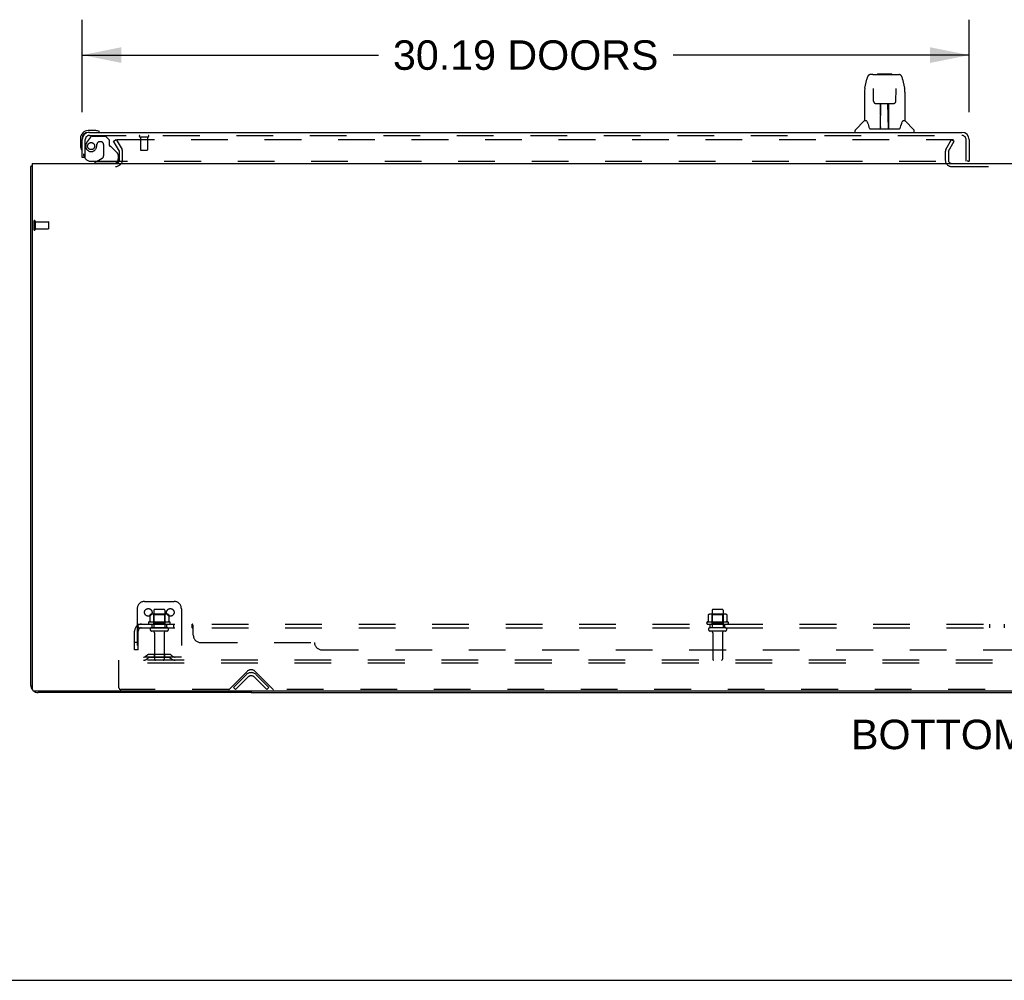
# Model space of a CAD drawing. Header units: inches. Extents: x 0 to 227, y 0 to 147.
# Tile 2 of 69: x 46 to 79, y 0 to 33. Entities that reach past the tile are written whole.
import ezdxf

# ---------------------------------------------------------------- set-up
doc = ezdxf.new("R2010")
doc.units = ezdxf.units.IN
doc.header["$LTSCALE"] = 12.505625
doc.header["$MEASUREMENT"] = 0
doc.linetypes.add('HIDDEN', pattern=[0.2, 0.1, -0.1])
doc.layers.get('0').update_dxf_attribs({"linetype": 'CONTINUOUS'})
for name, color, linetype in [('DEFAULT_2', 8, 'HIDDEN'), ('DIMENSIONS', 7, 'CONTINUOUS'), ('LEFTHAND_DOOR_ASSEMBLY', 7, 'CONTINUOUS'), ('SUBPANEL', 7, 'CONTINUOUS')]:
    doc.layers.add(name, color=color, linetype=linetype)
doc.styles.get("Standard").update_dxf_attribs({"font": 'arial.ttf'})
doc.dimstyles.new('DIMSTYLE_1', dxfattribs={"dimtxt": 1.003125, "dimasz": 1.3375, "dimexe": 0.09, "dimexo": 0.07, "dimgap": 0.0375, "dimtad": 0, "dimtih": 1, "dimtoh": 1, "dimzin": 4, "dimdsep": 46, "dimtxsty": 'Standard', "dimblk": '_FILLED', "dimblk1": '_FILLED', "dimblk2": '_FILLED', "dimcen": 0.09, "dimadec": 3, "dimazin": 1, "dimtfac": 1, "dimtdec": 3, "dimtofl": 0, "dimtmove": 0, "dimatfit": 3, "dimldrblk": '_FILLED', "dimfxl": 0, "dimtolj": 1, "dimtzin": 4, "dimarcsym": 0})

# ---------------------------------------------------------------- blocks, each defined once
blk = doc.blocks.new('_FILLED')
at = {"color": 0, "linetype": 'ByBlock'}
blk.add_solid([(0, 0), (-1, 0.2), (-1, -0.2)], dxfattribs=at)
blk = doc.blocks.new('*D8')
at = {"layer": 'DIMENSIONS', "color": 2, "linetype": 'Continuous'}
for p, q in [((47.754, 29.535), (47.754, 32.679)), ((77.942, 29.535), (77.942, 32.679)), ((47.754, 31.475), (57.834, 31.475)), ((77.942, 31.475), (67.862, 31.475))]:
    blk.add_line(p, q, dxfattribs=at)
at = {"layer": 'DIMENSIONS', "color": 2, "linetype": 'Continuous', "xscale": 1.3375, "yscale": 1.3375, "zscale": 1.3375, "rotation": 180}
blk.add_blockref('_FILLED', (47.754, 31.475), dxfattribs=at)
at = {"layer": 'DIMENSIONS', "color": 2, "linetype": 'Continuous', "xscale": 1.3375, "yscale": 1.3375, "zscale": 1.3375}
blk.add_blockref('_FILLED', (77.942, 31.475), dxfattribs=at)
at = {"layer": 'DIMENSIONS', "color": 2, "linetype": 'Continuous', "insert": (62.848, 31.977), "char_height": 1.00313, "width": 9.0244, "attachment_point": 2, "line_spacing_factor": 0.9}
blk.add_mtext('30.19 DOORS', dxfattribs=at)

msp = doc.modelspace()

# ---------------------------------------------------------------- linework, layer by layer
at = {"color": 3, "linetype": 'Continuous'}
for p, q in [((46.004, 10.034), (46.004, 27.684)), ((46.056, 27.788), (46.056, 9.9)), ((46.056, 27.788), (111.702, 27.788)), ((111.642, 9.84), (46.116, 9.84)), ((53.504, 9.788), (46.251, 9.788))]:
    msp.add_line(p, q, dxfattribs=at)
at = {"color": 7, "linetype": 'Continuous'}
for p, q in [((46.056, 27.684), (46.004, 27.684)), ((53.504, 9.84), (53.504, 9.788)), ((53.504, 9.788), (104.254, 9.788)), ((0, 0), (227.375, 0))]:
    msp.add_line(p, q, dxfattribs=at)
at = {"color": 3, "linetype": 'Continuous'}
for points in [[(46.039, 27.699), (46.032, 27.698), (46.028, 27.697), (46.025, 27.696), (46.022, 27.696), (46.019, 27.695), (46.017, 27.694), (46.014, 27.693), (46.012, 27.693), (46.01, 27.692), (46.009, 27.691), (46.007, 27.69), (46.006, 27.689), (46.005, 27.688), (46.005, 27.686), (46.004, 27.685), (46.004, 27.684)], [(46.056, 27.704), (46.054, 27.703), (46.05, 27.702), (46.046, 27.701), (46.043, 27.7), (46.039, 27.699)]]:
    msp.add_lwpolyline(points, dxfattribs=at)
for centre, radius, start, end in [((48.883, 27.93), 0.142, 270, 333.5225), ((46.251, 10.034), 0.246, 180, 219.4624), ((46.116, 9.9), 0.06, 180, 270), ((46.251, 10.034), 0.246, 230.5384, 270)]:
    msp.add_arc(centre, radius, start, end, dxfattribs=at)
at = {"layer": 'DEFAULT_2', "color": 8, "linetype": 'HIDDEN'}
for p, q in [((48.825, 28.548), (48.915, 28.6)), ((49.021, 28.208), (48.825, 28.548)), ((48.915, 28.6), (49.111, 28.26)), ((48.961, 28.6), (77.411, 28.6)), ((77.148, 28.26), (77.344, 28.6)), ((77.238, 28.208), (77.434, 28.548)), ((77.344, 28.6), (77.434, 28.548)), ((49.025, 27.93), (49.025, 28.192)), ((49.129, 27.93), (49.129, 28.192)), ((77.129, 28.192), (77.129, 27.903)), ((77.233, 28.192), (77.233, 27.903)), ((77.348, 27.684), (80.41, 27.684)), ((46.108, 25.826), (46.108, 25.542)), ((46.151, 25.826), (46.151, 25.542)), ((46.151, 25.808), (46.598, 25.808)), ((46.151, 25.56), (46.598, 25.56)), ((46.608, 25.798), (46.608, 25.57)), ((49.879, 12.892), (50.879, 12.892)), ((49.629, 12.642), (49.629, 10.892)), ((50.06, 12.431), (50.06, 12.213)), ((50.635, 12.453), (50.124, 12.453)), ((50.196, 12.433), (50.176, 12.453)), ((50.192, 12.587), (50.192, 11.992)), ((50.196, 12.137), (50.196, 12.433)), ((50.563, 12.433), (50.196, 12.433)), ((50.537, 12.617), (50.222, 12.617)), ((50.563, 12.433), (50.583, 12.453)), ((50.563, 12.137), (50.563, 12.433)), ((50.567, 12.587), (50.567, 11.992)), ((50.698, 12.431), (50.698, 12.213)), ((51.129, 12.642), (51.129, 10.892)), ((69.06, 12.431), (69.06, 12.213)), ((69.635, 12.453), (69.124, 12.453)), ((69.196, 12.433), (69.176, 12.453)), ((69.192, 12.587), (69.192, 11.992)), ((69.196, 12.137), (69.196, 12.433)), ((69.563, 12.433), (69.196, 12.433)), ((69.537, 12.617), (69.222, 12.617)), ((69.563, 12.433), (69.583, 12.453)), ((69.563, 12.137), (69.563, 12.433)), ((69.567, 12.587), (69.567, 11.992)), ((69.698, 12.431), (69.698, 12.213)), ((50.735, 12.187), (50.023, 12.187)), ((50.045, 12.117), (50.713, 12.117)), ((50.196, 12.137), (50.176, 12.117)), ((50.563, 12.137), (50.196, 12.137)), ((50.563, 12.137), (50.583, 12.117)), ((69.735, 12.187), (69.023, 12.187)), ((69.045, 12.117), (69.713, 12.117)), ((69.196, 12.137), (69.176, 12.117)), ((69.563, 12.137), (69.196, 12.137)), ((69.563, 12.137), (69.583, 12.117)), ((50.637, 11.992), (50.122, 11.992)), ((50.637, 11.882), (50.122, 11.882)), ((50.214, 11.819), (50.214, 10.922)), ((50.544, 11.819), (50.544, 10.922)), ((69.637, 11.992), (69.122, 11.992)), ((69.637, 11.882), (69.122, 11.882)), ((69.214, 11.819), (69.214, 10.922)), ((69.544, 11.819), (69.544, 10.922)), ((49.972, 11.064), (49.904, 11.015)), ((50.72, 11.086), (50.039, 11.086)), ((50.204, 11.086), (50.204, 10.982)), ((50.554, 11.086), (50.554, 10.982)), ((50.786, 11.064), (50.854, 11.015)), ((49.004, 10.788), (49.004, 10.892)), ((108.754, 10.892), (49.004, 10.892)), ((49.004, 9.954), (49.004, 10.788)), ((108.754, 10.788), (49.004, 10.788)), ((51.129, 10.996), (49.629, 10.996)), ((50.033, 10.98), (49.965, 10.931)), ((50.72, 10.982), (50.039, 10.982)), ((50.726, 10.98), (50.794, 10.931)), ((52.763, 9.9), (53.372, 10.509)), ((52.9, 9.965), (53.33, 10.395)), ((53.637, 10.509), (54.245, 9.9)), ((53.679, 10.395), (54.108, 9.965)), ((52.974, 9.892), (53.403, 10.321)), ((53.605, 10.321), (54.035, 9.892)), ((52.742, 9.892), (49.067, 9.892)), ((52.974, 9.892), (52.9, 9.965)), ((54.035, 9.892), (54.108, 9.965)), ((103.492, 9.892), (54.267, 9.892))]:
    msp.add_line(p, q, dxfattribs=at)
for points in [[(48.941, 28.583), (48.941, 28.585), (48.941, 28.587), (48.942, 28.588), (48.943, 28.59), (48.944, 28.592), (48.945, 28.594), (48.947, 28.595), (48.948, 28.596), (48.95, 28.598), (48.952, 28.598), (48.954, 28.599), (48.956, 28.6), (48.959, 28.6), (48.961, 28.6)], [(48.943, 28.575), (48.942, 28.577), (48.941, 28.579), (48.941, 28.581), (48.941, 28.583), (48.941, 28.583)], [(50.066, 12.441), (50.065, 12.44), (50.064, 12.439), (50.062, 12.437), (50.062, 12.436), (50.061, 12.434), (50.06, 12.433), (50.06, 12.431)], [(50.692, 12.441), (50.694, 12.44), (50.695, 12.439), (50.696, 12.437), (50.697, 12.436), (50.698, 12.434), (50.698, 12.433), (50.698, 12.431)], [(69.066, 12.441), (69.065, 12.44), (69.064, 12.439), (69.062, 12.437), (69.062, 12.436), (69.061, 12.434), (69.06, 12.433), (69.06, 12.431)], [(69.692, 12.441), (69.694, 12.44), (69.695, 12.439), (69.696, 12.437), (69.697, 12.436), (69.698, 12.434), (69.698, 12.433), (69.698, 12.431)], [(50.06, 12.213), (50.06, 12.212), (50.06, 12.211), (50.06, 12.21), (50.059, 12.209), (50.059, 12.208), (50.059, 12.208), (50.058, 12.207), (50.058, 12.207), (50.058, 12.206), (50.057, 12.206), (50.057, 12.206), (50.057, 12.205), (50.056, 12.205), (50.056, 12.205), (50.056, 12.205), (50.056, 12.205), (50.055, 12.205), (50.055, 12.204)], [(50.703, 12.204), (50.703, 12.205), (50.703, 12.205), (50.703, 12.205), (50.702, 12.205), (50.702, 12.205), (50.702, 12.205), (50.701, 12.206), (50.701, 12.206), (50.701, 12.206), (50.7, 12.207), (50.7, 12.207), (50.7, 12.208), (50.699, 12.208), (50.699, 12.209), (50.699, 12.21), (50.698, 12.211), (50.698, 12.212), (50.698, 12.213)], [(69.06, 12.213), (69.06, 12.212), (69.06, 12.211), (69.06, 12.21), (69.059, 12.209), (69.059, 12.208), (69.059, 12.208), (69.058, 12.207), (69.058, 12.207), (69.058, 12.206), (69.057, 12.206), (69.057, 12.206), (69.057, 12.205), (69.056, 12.205), (69.056, 12.205), (69.056, 12.205), (69.056, 12.205), (69.055, 12.205), (69.055, 12.204)], [(69.703, 12.204), (69.703, 12.205), (69.703, 12.205), (69.703, 12.205), (69.702, 12.205), (69.702, 12.205), (69.702, 12.205), (69.701, 12.206), (69.701, 12.206), (69.701, 12.206), (69.7, 12.207), (69.7, 12.207), (69.7, 12.208), (69.699, 12.208), (69.699, 12.209), (69.699, 12.21), (69.698, 12.211), (69.698, 12.212), (69.698, 12.213)]]:
    msp.add_lwpolyline(points, dxfattribs=at)
for centre in [(50.004, 12.517), (50.754, 12.517)]:
    msp.add_circle(centre, 0.128, dxfattribs=at)
for centre, radius, start, end in [((48.992, 28.192), 0.033, 0, 30), ((48.992, 28.192), 0.137, 0, 30), ((77.266, 28.192), 0.137, 150, 180), ((77.266, 28.192), 0.033, 150, 180), ((48.883, 27.93), 0.246, 270, 360), ((48.883, 27.93), 0.142, 333.5225, 360), ((77.348, 27.903), 0.219, 180, 270), ((77.348, 27.903), 0.115, 180, 270), ((46.13, 25.826), 0.0215, 0, 180), ((46.598, 25.798), 0.01, 0, 90), ((46.13, 25.542), 0.0215, 180, 360), ((46.598, 25.57), 0.01, 270, 360), ((49.879, 12.642), 0.25, 90, 180), ((50.879, 12.642), 0.25, 0, 90), ((50.124, 12.311), 0.141, 90, 113.95), ((50.222, 12.587), 0.03, 90, 180), ((50.537, 12.587), 0.03, 0, 90), ((50.635, 12.311), 0.141, 66.05, 90), ((69.124, 12.311), 0.141, 90, 113.95), ((69.222, 12.587), 0.03, 90, 180), ((69.537, 12.587), 0.03, 0, 90), ((69.635, 12.311), 0.141, 66.05, 90), ((50.045, 12.155), 0.0384, 124.4497, 270), ((50.379, 11.587), 0.698, 117.6814, 120.6631), ((50.379, 11.587), 0.698, 59.3369, 62.3186), ((50.713, 12.155), 0.0384, 270, 55.5503), ((69.045, 12.155), 0.0384, 124.4497, 270), ((69.379, 11.587), 0.698, 117.6814, 120.6631), ((69.379, 11.587), 0.698, 59.3369, 62.3186), ((69.713, 12.155), 0.0384, 270, 55.5503), ((50.122, 11.937), 0.055, 90, 270), ((50.152, 11.819), 0.0625, 0, 90), ((50.607, 11.819), 0.0625, 90, 180), ((50.637, 11.937), 0.055, 270, 90), ((69.122, 11.937), 0.055, 90, 270), ((69.152, 11.819), 0.0625, 0, 90), ((69.607, 11.819), 0.0625, 90, 180), ((69.637, 11.937), 0.055, 270, 90), ((50.039, 10.972), 0.114, 90, 125.7539), ((50.72, 10.972), 0.114, 54.2461, 90), ((49.843, 11.1), 0.104, 270, 305.7539), ((49.843, 11.1), 0.208, 270, 305.7539), ((50.039, 10.972), 0.01, 90, 125.7539), ((50.244, 10.922), 0.03, 180, 270), ((50.514, 10.922), 0.03, 270, 360), ((50.72, 10.972), 0.01, 54.2461, 90), ((50.915, 11.1), 0.208, 234.2461, 270), ((50.915, 11.1), 0.104, 234.2461, 270), ((69.244, 10.922), 0.03, 180, 270), ((69.514, 10.922), 0.03, 270, 360), ((53.504, 10.22), 0.246, 45, 135), ((53.504, 10.377), 0.188, 45, 135), ((53.504, 10.22), 0.142, 45, 135), ((49.067, 9.954), 0.0625, 180, 270), ((52.742, 9.922), 0.03, 270, 315), ((54.267, 9.922), 0.03, 225, 270)]:
    msp.add_arc(centre, radius, start, end, dxfattribs=at)
at = {"layer": 'LEFTHAND_DOOR_ASSEMBLY', "color": 7, "linetype": 'Continuous'}
for p, q in [((74.829, 30.834), (74.809, 30.814)), ((74.829, 30.834), (75.305, 30.834)), ((75.305, 30.834), (75.325, 30.814)), ((74.393, 30.354), (74.458, 30.66)), ((74.662, 30.814), (74.582, 30.814)), ((74.664, 30.814), (75.551, 30.814)), ((74.668, 30.814), (74.667, 30.814)), ((75.676, 30.66), (75.741, 30.354)), ((74.378, 30.211), (74.378, 29.239)), ((74.679, 30.34), (74.679, 30.337)), ((74.679, 30.337), (74.679, 30.333)), ((74.679, 30.333), (74.679, 30.329)), ((74.679, 30.329), (74.679, 30.322)), ((74.679, 30.322), (74.68, 30.312)), ((74.687, 29.908), (74.68, 30.312)), ((75.447, 29.908), (75.454, 30.321)), ((75.454, 30.329), (75.455, 30.334)), ((75.454, 30.321), (75.454, 30.329)), ((75.746, 30.324), (75.741, 30.354)), ((75.756, 30.211), (75.756, 29.239)), ((74.687, 29.908), (74.688, 29.895)), ((74.767, 29.83), (74.887, 29.83)), ((74.918, 28.984), (74.932, 29.831)), ((74.923, 29.831), (75.211, 29.831)), ((74.925, 29.415), (74.925, 29.831)), ((75.193, 28.964), (75.178, 29.831)), ((75.208, 28.964), (75.208, 29.831)), ((75.247, 29.83), (75.367, 29.83)), ((74.928, 29.606), (74.925, 29.606)), ((74.928, 29.594), (74.925, 29.594)), ((75.208, 29.606), (75.182, 29.606)), ((75.208, 29.594), (75.182, 29.594)), ((74.372, 29.234), (74.074, 28.936)), ((74.451, 29.239), (74.378, 29.239)), ((74.447, 29.239), (74.453, 29.229)), ((75.186, 29.365), (75.208, 29.365)), ((75.208, 29.361), (75.186, 29.361)), ((75.68, 29.228), (75.685, 29.238)), ((75.756, 29.239), (75.683, 29.239)), ((75.762, 29.234), (76.059, 28.936)), ((48.214, 28.906), (47.957, 28.906)), ((48.001, 28.846), (47.957, 28.846)), ((48.252, 28.903), (48.214, 28.906)), ((74.063, 28.846), (74.063, 28.908)), ((74.514, 29.075), (74.528, 29.027)), ((74.528, 29.027), (74.531, 29.019)), ((74.581, 28.964), (75.553, 28.964)), ((74.918, 29.036), (74.918, 29.01)), ((74.925, 28.964), (74.925, 28.968)), ((75.192, 29.01), (75.192, 29.036)), ((75.602, 29.018), (75.605, 29.027)), ((76.071, 28.846), (76.071, 28.908)), ((47.694, 28.643), (47.694, 28.386)), ((47.754, 28.643), (47.754, 28.599)), ((47.694, 28.386), (47.697, 28.348)), ((47.83, 27.992), (47.754, 27.992)), ((48.265, 27.867), (48.196, 27.827)), ((48.196, 27.788), (48.196, 27.827)), ((77.88, 27.867), (77.942, 27.867))]:
    msp.add_line(p, q, dxfattribs=at)
at = {"layer": 'LEFTHAND_DOOR_ASSEMBLY', "color": 3, "linetype": 'Continuous'}
for p, q in [((48.001, 28.846), (77.695, 28.846)), ((47.754, 27.992), (47.754, 28.599)), ((77.942, 28.599), (77.942, 27.867))]:
    msp.add_line(p, q, dxfattribs=at)
at = {"layer": 'LEFTHAND_DOOR_ASSEMBLY', "color": 8, "linetype": 'HIDDEN'}
for p, q in [((47.858, 27.992), (47.858, 28.599)), ((48.034, 28.687), (47.933, 28.543)), ((48.001, 28.742), (77.695, 28.742)), ((48.099, 28.721), (48.55, 28.721)), ((48.386, 28.529), (48.353, 28.529)), ((48.676, 28.595), (48.55, 28.721)), ((48.676, 28.595), (48.676, 28.416)), ((49.716, 28.699), (50, 28.699)), ((49.734, 28.699), (49.734, 28.252)), ((49.982, 28.699), (49.982, 28.252)), ((77.838, 27.867), (77.838, 28.599)), ((48.255, 28.431), (48.255, 28.442)), ((48.484, 28.431), (48.484, 28.051)), ((48.735, 28.357), (48.954, 28.138)), ((49.744, 28.242), (49.972, 28.242)), ((47.858, 27.992), (47.83, 27.992)), ((48.046, 27.867), (77.88, 27.867)), ((48.265, 27.867), (48.434, 27.965)), ((48.983, 28.067), (48.983, 27.945)), ((48.826, 27.788), (48.196, 27.788))]:
    msp.add_line(p, q, dxfattribs=at)
at = {"layer": 'LEFTHAND_DOOR_ASSEMBLY', "color": 7, "linetype": 'Continuous'}
for points in [[(74.582, 30.814), (74.579, 30.814), (74.565, 30.813), (74.552, 30.809), (74.54, 30.804), (74.529, 30.797), (74.518, 30.789), (74.509, 30.781), (74.501, 30.771), (74.494, 30.76), (74.487, 30.749), (74.481, 30.736), (74.476, 30.723), (74.471, 30.708), (74.466, 30.691), (74.461, 30.673), (74.458, 30.66)], [(75.676, 30.66), (75.673, 30.673), (75.668, 30.691), (75.663, 30.708), (75.657, 30.723), (75.652, 30.737), (75.646, 30.749), (75.639, 30.761), (75.632, 30.771), (75.624, 30.781), (75.615, 30.79), (75.604, 30.798), (75.593, 30.804), (75.58, 30.809), (75.567, 30.813), (75.554, 30.814), (75.551, 30.814)], [(74.393, 30.354), (74.387, 30.323), (74.382, 30.284), (74.379, 30.244), (74.378, 30.211)], [(74.679, 30.343), (74.679, 30.343), (74.679, 30.343), (74.679, 30.343), (74.679, 30.342), (74.679, 30.342), (74.679, 30.341), (74.679, 30.34)], [(75.455, 30.334), (75.455, 30.337), (75.455, 30.339), (75.455, 30.34), (75.455, 30.341), (75.455, 30.342), (75.455, 30.343), (75.455, 30.343)], [(75.756, 30.21), (75.755, 30.244), (75.752, 30.284), (75.746, 30.324)], [(74.688, 29.895), (74.691, 29.882), (74.697, 29.87), (74.704, 29.86), (74.713, 29.851), (74.723, 29.843), (74.733, 29.837), (74.745, 29.833), (74.757, 29.83), (74.766, 29.83)], [(74.887, 29.83), (74.891, 29.83), (74.899, 29.83), (74.908, 29.831)], [(74.908, 29.831), (74.916, 29.831), (74.923, 29.831)], [(75.211, 29.831), (75.219, 29.831), (75.227, 29.831)], [(75.227, 29.831), (75.235, 29.83), (75.243, 29.83), (75.247, 29.83)], [(75.368, 29.83), (75.378, 29.831), (75.39, 29.833), (75.401, 29.837), (75.412, 29.844), (75.422, 29.851), (75.43, 29.861), (75.437, 29.872), (75.443, 29.883), (75.446, 29.896), (75.447, 29.908)], [(74.453, 29.229), (74.467, 29.201), (74.482, 29.165), (74.498, 29.123), (74.514, 29.075)], [(75.605, 29.027), (75.62, 29.073), (75.635, 29.121), (75.651, 29.164), (75.666, 29.2), (75.68, 29.228)], [(74.531, 29.019), (74.536, 29.006), (74.541, 28.996), (74.546, 28.987)], [(74.546, 28.987), (74.551, 28.98), (74.557, 28.974), (74.563, 28.969), (74.571, 28.965), (74.578, 28.964), (74.581, 28.964)], [(75.553, 28.964), (75.555, 28.964), (75.562, 28.965), (75.57, 28.969), (75.576, 28.973), (75.582, 28.979), (75.588, 28.987)], [(75.588, 28.987), (75.593, 28.995), (75.598, 29.006), (75.602, 29.018)]]:
    msp.add_lwpolyline(points, dxfattribs=at)
at = {"layer": 'LEFTHAND_DOOR_ASSEMBLY', "color": 8, "linetype": 'HIDDEN'}
msp.add_circle((48.058, 28.379), 0.12, dxfattribs=at)
at = {"layer": 'LEFTHAND_DOOR_ASSEMBLY', "color": 7, "linetype": 'Continuous'}
for centre, radius, start, end in [((74.386, 29.22), 0.0197, 97.5, 135), ((75.748, 29.22), 0.0197, 45, 82.5), ((47.957, 28.643), 0.263, 90, 180), ((47.957, 28.643), 0.203, 90, 180), ((48.214, 28.656), 0.25, 59.1101, 90), ((48.334, 28.861), 0.015, 270, 353.6204), ((48.334, 28.857), 0.015, 6.3796, 59.1101), ((74.102, 28.908), 0.0394, 135, 180), ((74.937, 28.983), 0.0197, 179, 270), ((74.937, 28.983), 0.0197, 260.739, 269.9232), ((75.173, 28.983), 0.0197, 270, 1), ((75.173, 28.983), 0.0197, 270.0771, 272.6469), ((76.031, 28.908), 0.0394, 0, 45), ((47.944, 28.386), 0.25, 180, 210.8899), ((47.743, 28.266), 0.015, 210.8899, 263.6204), ((47.739, 28.266), 0.015, 276.3796, 360), ((48.826, 27.945), 0.157, 270, 330.1697)]:
    msp.add_arc(centre, radius, start, end, dxfattribs=at)
at = {"layer": 'LEFTHAND_DOOR_ASSEMBLY', "color": 3, "linetype": 'Continuous'}
for centre, radius, start, end in [((48.001, 28.599), 0.246, 90, 180), ((77.695, 28.599), 0.246, 0, 90), ((77.88, 27.887), 0.02, 270, 360)]:
    msp.add_arc(centre, radius, start, end, dxfattribs=at)
at = {"layer": 'LEFTHAND_DOOR_ASSEMBLY', "color": 8, "linetype": 'HIDDEN'}
for centre, radius, start, end in [((48.001, 28.599), 0.142, 90, 180), ((48.248, 28.321), 0.386, 144.9, 163.1561), ((48.099, 28.642), 0.079, 90, 144.9), ((48.353, 28.431), 0.098, 90, 180), ((48.386, 28.431), 0.098, 0, 90), ((49.716, 28.72), 0.0215, 90, 270), ((50, 28.72), 0.0215, 270, 90), ((77.695, 28.599), 0.142, 0, 90), ((48.058, 28.379), 0.187, 163.1561, 342.1518), ((47.862, 28.442), 0.393, 342.0702, 358.3395), ((48.715, 28.416), 0.039, 180, 248.3904), ((48.664, 28.286), 0.1, 45, 68.3904), ((49.744, 28.252), 0.01, 180, 270), ((49.972, 28.252), 0.01, 270, 360), ((48.046, 28.117), 0.25, 180, 270), ((48.384, 28.051), 0.1, 300.092, 360), ((48.883, 28.067), 0.1, 0, 45), ((48.826, 27.945), 0.157, 330.1697, 360)]:
    msp.add_arc(centre, radius, start, end, dxfattribs=at)
at = {"layer": 'LEFTHAND_DOOR_ASSEMBLY', "color": 7, "linetype": 'Continuous'}
for centre, start_param, end_param in [((74.917, 29.003), -1.369355, -1.264777), ((75.193, 29.003), -1.876815, -1.570796)]:
    msp.add_ellipse(centre, major_axis=(0.0394, 0), ratio=1, start_param=start_param, end_param=end_param, dxfattribs=at)
at = {"layer": 'SUBPANEL', "color": 8, "linetype": 'HIDDEN'}
for p, q in [((49.661, 11.992), (49.661, 12.117)), ((49.661, 12.117), (108.098, 12.117)), ((50.129, 12.117), (50.129, 11.992)), ((50.629, 12.117), (50.629, 11.992)), ((50.857, 12.117), (50.857, 11.992)), ((51.138, 12.117), (51.138, 11.992)), ((51.5, 11.992), (51.5, 12.117)), ((51.502, 12.117), (51.5, 12.117)), ((51.514, 12.106), (51.512, 12.109)), ((69.129, 11.992), (69.129, 12.117)), ((69.629, 11.992), (69.629, 12.117)), ((78.629, 12.117), (78.629, 11.992)), ((79.129, 12.117), (79.129, 11.992)), ((49.536, 11.242), (49.536, 11.88)), ((49.622, 12.063), (49.701, 11.966)), ((49.66, 12.051), (49.661, 12.048)), ((49.661, 11.992), (108.098, 11.992)), ((49.661, 11.242), (49.661, 11.88)), ((51.536, 11.742), (51.536, 12.063)), ((49.661, 11.492), (49.536, 11.492)), ((51.786, 11.492), (55.661, 11.492)), ((49.661, 11.242), (49.536, 11.242)), ((55.911, 11.242), (101.848, 11.242))]:
    msp.add_line(p, q, dxfattribs=at)
for points in [[(49.622, 12.063), (49.624, 12.065), (49.626, 12.067), (49.628, 12.07), (49.63, 12.073), (49.632, 12.076), (49.634, 12.08), (49.636, 12.083), (49.637, 12.087)], [(49.637, 12.087), (49.64, 12.094), (49.642, 12.097), (49.643, 12.101), (49.645, 12.104), (49.646, 12.106), (49.648, 12.109), (49.65, 12.111), (49.652, 12.113), (49.654, 12.115), (49.656, 12.116), (49.657, 12.116), (49.659, 12.117), (49.661, 12.117)], [(51.515, 12.104), (51.514, 12.106), (51.512, 12.109), (51.51, 12.111), (51.508, 12.113), (51.506, 12.115), (51.505, 12.116), (51.503, 12.116), (51.502, 12.117), (51.5, 12.117)], [(51.51, 12.111), (51.508, 12.113), (51.506, 12.115), (51.505, 12.116), (51.503, 12.116)], [(51.518, 12.097), (51.517, 12.101), (51.515, 12.104)], [(51.522, 12.091), (51.52, 12.094), (51.518, 12.097)], [(51.536, 12.063), (51.534, 12.065), (51.532, 12.067), (51.531, 12.07), (51.529, 12.073), (51.528, 12.076), (51.526, 12.08), (51.525, 12.083), (51.522, 12.091)], [(51.534, 12.065), (51.532, 12.067), (51.531, 12.07)], [(49.684, 11.988), (49.684, 11.988), (49.684, 11.988), (49.683, 11.988), (49.683, 11.988), (49.683, 11.988), (49.683, 11.989), (49.683, 11.989), (49.682, 11.99), (49.682, 11.99), (49.682, 11.991), (49.681, 11.991), (49.681, 11.992), (49.681, 11.992), (49.68, 11.993), (49.68, 11.994), (49.68, 11.994), (49.679, 11.995), (49.679, 11.996), (49.679, 11.996), (49.678, 11.997), (49.678, 11.998), (49.677, 11.998), (49.677, 11.999), (49.677, 12), (49.676, 12.001), (49.676, 12.001), (49.676, 12.002), (49.675, 12.003), (49.675, 12.004), (49.675, 12.005), (49.674, 12.005), (49.674, 12.006), (49.673, 12.007), (49.673, 12.008), (49.673, 12.009), (49.672, 12.01), (49.672, 12.011), (49.672, 12.012), (49.671, 12.012), (49.671, 12.013), (49.671, 12.014), (49.67, 12.015), (49.67, 12.016), (49.669, 12.017), (49.669, 12.018), (49.669, 12.019), (49.668, 12.02), (49.668, 12.022), (49.667, 12.023), (49.667, 12.024), (49.667, 12.025), (49.666, 12.026), (49.666, 12.027), (49.666, 12.028), (49.665, 12.029), (49.665, 12.03), (49.665, 12.032), (49.664, 12.033), (49.664, 12.034), (49.664, 12.035), (49.664, 12.036), (49.663, 12.037), (49.663, 12.038), (49.663, 12.039), (49.663, 12.04), (49.662, 12.041), (49.662, 12.042), (49.662, 12.043), (49.662, 12.044), (49.661, 12.045), (49.661, 12.046), (49.661, 12.046), (49.661, 12.047), (49.661, 12.048), (49.661, 12.049), (49.661, 12.05), (49.661, 12.05), (49.66, 12.051), (49.66, 12.051), (49.66, 12.051)], [(49.688, 11.974), (49.684, 11.977), (49.682, 11.979), (49.68, 11.981), (49.678, 11.983), (49.675, 11.985), (49.673, 11.987), (49.671, 11.988), (49.668, 11.989), (49.666, 11.99), (49.664, 11.991), (49.662, 11.992), (49.661, 11.992)], [(49.681, 11.992), (49.681, 11.991), (49.681, 11.991), (49.682, 11.99), (49.682, 11.99), (49.682, 11.989), (49.683, 11.989), (49.683, 11.988), (49.683, 11.988), (49.683, 11.988), (49.683, 11.988), (49.684, 11.988)], [(49.701, 11.966), (49.701, 11.966), (49.7, 11.966), (49.699, 11.966), (49.698, 11.966), (49.697, 11.966), (49.696, 11.967), (49.695, 11.968), (49.693, 11.969), (49.691, 11.971), (49.69, 11.972), (49.688, 11.974)], [(51.51, 11.985), (51.509, 11.987), (51.507, 11.988), (51.506, 11.989), (51.504, 11.99), (51.503, 11.991), (51.502, 11.992), (51.5, 11.992)], [(51.504, 11.99), (51.503, 11.991), (51.502, 11.992), (51.5, 11.992)], [(51.516, 11.977), (51.513, 11.981), (51.512, 11.983), (51.51, 11.985), (51.509, 11.987), (51.507, 11.988), (51.506, 11.989)], [(51.523, 11.969), (51.521, 11.971), (51.52, 11.972), (51.518, 11.974), (51.517, 11.975), (51.516, 11.977)], [(51.536, 11.966), (51.534, 11.966), (51.532, 11.966), (51.53, 11.966), (51.529, 11.966), (51.527, 11.966), (51.526, 11.967), (51.524, 11.968), (51.523, 11.969), (51.521, 11.971), (51.52, 11.972), (51.518, 11.974), (51.517, 11.975)], [(51.527, 11.966), (51.526, 11.967), (51.524, 11.968)], [(51.536, 11.966), (51.534, 11.966), (51.532, 11.966), (51.53, 11.966), (51.529, 11.966)]]:
    msp.add_lwpolyline(points, dxfattribs=at)
for centre, radius, start, end in [((49.773, 11.88), 0.237, 90, 180), ((49.773, 11.88), 0.112, 90, 180), ((51.786, 11.742), 0.25, 180, 270), ((55.911, 11.492), 0.25, 180, 270)]:
    msp.add_arc(centre, radius, start, end, dxfattribs=at)

# ---------------------------------------------------------------- texts
at = {"layer": 'DIMENSIONS', "color": 2, "linetype": 'Continuous', "insert": (78.902, 8.866), "char_height": 1.00313, "width": 9.94175, "attachment_point": 2, "line_spacing_factor": 0.9}
msp.add_mtext('BOTTOM VIEW', dxfattribs=at)

# ---------------------------------------------------------------- dimensions: what is measured, and where the dimension line sits
at = {"layer": 'DIMENSIONS', "color": 2, "linetype": 'Continuous'}
dim = msp.add_linear_dim(base=(47.754, 31.475), p1=(77.942, 29.465), p2=(47.754, 29.465), angle=180, text='<> DOORS', dimstyle='DIMSTYLE_1', dxfattribs=at)
dim.commit()
dim.dimension.update_dxf_attribs({"geometry": '*D8', "text_midpoint": (62.848, 31.475), "dimtype": 160})

doc.saveas('drawing.dxf')
